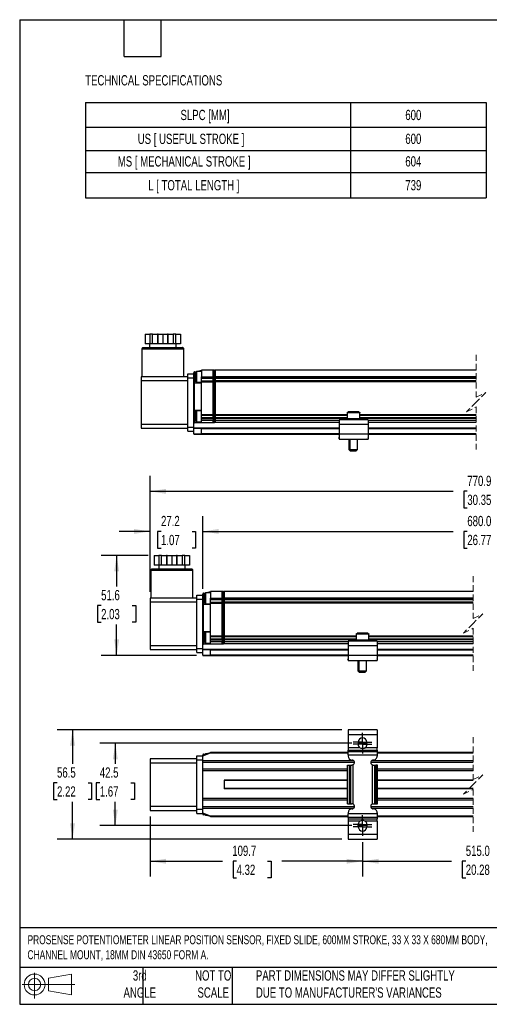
# Model space of a CAD drawing. Header units: millimetres. Extents: x 16 to 683, y 16 to 524.
# Tile 1 of 8: x 16 to 258, y 16 to 524. Entities that reach past the tile are written whole.
import ezdxf

# ---------------------------------------------------------------- set-up
doc = ezdxf.new("R2010")
doc.units = ezdxf.units.MM
doc.header["$LTSCALE"] = 2.5
doc.linetypes.add('CENTERX2', pattern=[20.32, 12.7, -2.54, 2.54, -2.54])
doc.linetypes.add('HIDDEN', pattern=[1.905, 1.27, -0.635])
doc.layers.add('CENTER', color=40, linetype='CENTERX2')
doc.layers.add('DIMENSIONS', color=140, linetype='Continuous', lineweight=25)
doc.layers.add('TEXT', color=140, linetype='Continuous', lineweight=25)
doc.styles.add('SLDTEXTSTYLE0', font='TXT', dxfattribs={"width": 0.7})
doc.dimstyles.new('SLDDIMSTYLE0', dxfattribs={"dimtxt": 5.39502, "dimasz": 8.255, "dimexe": 0, "dimexo": 0.0625, "dimgap": 1.348755, "dimtad": 0, "dimtih": 1, "dimtoh": 1, "dimrnd": 1e-09, "dimzin": 12, "dimdsep": 46, "dimtxsty": 'SLDTEXTSTYLE0', "dimsah": 1, "dimcen": 0.09, "dimadec": 0, "dimazin": 3, "dimtfac": 1, "dimtofl": 0, "dimtmove": 0, "dimatfit": 3, "dimfxl": 0, "dimfrac": 2, "dimtolj": 1, "dimtzin": 12, "dimarcsym": 0})
doc.dimstyles.new('SLDDIMSTYLE1', dxfattribs={"dimtxt": 5.39502, "dimasz": 8.255, "dimexe": 0, "dimexo": 0.0625, "dimgap": 1.348755, "dimtad": 0, "dimtih": 1, "dimtoh": 1, "dimrnd": 1e-09, "dimzin": 12, "dimdsep": 46, "dimtxsty": 'SLDTEXTSTYLE0', "dimsah": 1, "dimcen": 0.09, "dimadec": 0, "dimazin": 3, "dimtfac": 1, "dimtmove": 0, "dimatfit": 0, "dimfxl": 0, "dimfrac": 2, "dimtolj": 1, "dimtzin": 12, "dimarcsym": 0})
doc.dimstyles.new('SLDDIMSTYLE2', dxfattribs={"dimtxt": 5.39502, "dimasz": 8.255, "dimexe": 0, "dimexo": 0.0625, "dimgap": 1.348755, "dimtad": 0, "dimtih": 1, "dimtoh": 1, "dimrnd": 1e-09, "dimzin": 4, "dimdsep": 46, "dimtxsty": 'SLDTEXTSTYLE0', "dimsah": 1, "dimcen": 0.09, "dimadec": 0, "dimazin": 1, "dimtfac": 1, "dimtofl": 0, "dimtmove": 0, "dimatfit": 3, "dimfxl": 0, "dimfrac": 2, "dimtolj": 1, "dimtzin": 12, "dimarcsym": 0})

# ---------------------------------------------------------------- blocks, each defined once
blk = doc.blocks.new('Block11')
at = {"color": 7, "linetype": 'Continuous', "lineweight": 18}
for p, q in [((6.47, 13.28), (6.47, 0)), ((13.7, 10.42), (25.44, 12.58)), ((13.7, 3.99), (13.7, 10.42)), ((25.44, 12.58), (25.44, 1.83)), ((0, 7.2), (27.18, 7.2)), ((13.7, 3.99), (25.44, 1.83))]:
    blk.add_line(p, q, dxfattribs=at)
for radius in [5.38, 3.21]:
    blk.add_circle((6.47, 7.2), radius, dxfattribs=at)
blk = doc.blocks.new('Block12')
at = {"color": 7, "linetype": 'Continuous'}
blk.add_blockref('Block11', (0, 0), dxfattribs=at)
blk = doc.blocks.new('SW_TABLEANNOTATION_0')
at = {"layer": 'DIMENSIONS', "color": 0}
for p, q in [((0, 0), (0, -12.74)), ((0, 0), (136.89, 0)), ((136.89, 0), (136.89, -12.74)), ((136.89, 0), (206.81, 0)), ((206.81, 0), (206.81, -12.74)), ((0, -12.74), (0, -24.64)), ((0, -12.74), (136.89, -12.74)), ((136.89, -12.74), (136.89, -24.64)), ((136.89, -12.74), (206.81, -12.74)), ((206.81, -12.74), (206.81, -24.64)), ((0, -24.64), (0, -36.01)), ((0, -24.64), (136.89, -24.64)), ((136.89, -24.64), (136.89, -36.01)), ((136.89, -24.64), (206.81, -24.64)), ((206.81, -24.64), (206.81, -36.01)), ((0, -36.01), (0, -49.21)), ((0, -36.01), (136.89, -36.01)), ((136.89, -36.01), (136.89, -49.21)), ((136.89, -36.01), (206.81, -36.01)), ((206.81, -36.01), (206.81, -49.21)), ((0, -49.21), (136.89, -49.21)), ((136.89, -49.21), (206.81, -49.21))]:
    blk.add_line(p, q, dxfattribs=at)
at = {"layer": 'DIMENSIONS', "color": 0, "attachment_point": 1, "style": 'SLDTEXTSTYLE0'}
for s, insert, char_height in [('SLPC [MM]', (49.09, -3.74), 5.292), ('600', (165.12, -3.74), 5.292), ('US [ USEFUL STROKE ]', (27, -16.06), 5.2917), ('600', (165.12, -16.06), 5.292), ('MS [ MECHANICAL STROKE ]', (16.7, -27.69), 5.2917), ('604', (165.12, -27.69), 5.292), ('L [ TOTAL LENGTH ]', (32.42, -39.98), 5.2917), ('739', (165.12, -39.98), 5.292)]:
    blk.add_mtext(s, dxfattribs=dict(at, insert=insert, char_height=char_height))
blk = doc.blocks.new('_D')
at = {"layer": 'DIMENSIONS'}
for p, q in [((82.16, 247.48), (57.99, 247.48)), ((65.92, 247.48), (65.92, 231.38)), ((57.91, 221.6), (56.1, 221.6)), ((56.1, 221.6), (56.1, 213.03)), ((73.94, 221.6), (75.75, 221.6)), ((75.75, 221.6), (75.75, 213.03)), ((56.1, 213.03), (57.91, 213.03)), ((65.92, 195.88), (65.92, 211.82)), ((75.75, 213.03), (73.94, 213.03)), ((107.19, 195.88), (57.99, 195.88))]:
    blk.add_line(p, q, dxfattribs=at)
for points in [[(65.92, 247.48), (64.65, 239.22), (67.19, 239.22)], [(65.92, 195.88), (67.19, 204.13), (64.65, 204.13)]]:
    blk.add_solid(points, dxfattribs=at)
at = {"layer": 'DIMENSIONS', "char_height": 5.292, "attachment_point": 1, "style": 'SLDTEXTSTYLE0'}
for s, insert in [('51.6', (57.91, 229.63)), ('2.03', (57.91, 219.85))]:
    blk.add_mtext(s, dxfattribs=dict(at, insert=insert))
blk = doc.blocks.new('_D_1')
at = {"layer": 'DIMENSIONS'}
for p, q in [((83.16, 228.65), (83.16, 267.78)), ((110.36, 230.15), (110.36, 267.78)), ((83.16, 259.85), (67.29, 259.85)), ((88.82, 259.85), (87.01, 259.85)), ((87.01, 259.85), (87.01, 251.27)), ((104.85, 259.85), (106.66, 259.85)), ((106.66, 259.85), (106.66, 251.27)), ((110.36, 259.85), (126.24, 259.85)), ((87.01, 251.27), (88.82, 251.27)), ((106.66, 251.27), (104.85, 251.27))]:
    blk.add_line(p, q, dxfattribs=at)
for points in [[(83.16, 259.85), (74.91, 261.12), (74.91, 258.58)], [(110.36, 259.85), (118.62, 258.58), (118.62, 261.12)]]:
    blk.add_solid(points, dxfattribs=at)
at = {"layer": 'DIMENSIONS', "char_height": 5.292, "attachment_point": 1, "style": 'SLDTEXTSTYLE0'}
for s, insert in [('27.2', (88.82, 267.87)), ('1.07', (88.82, 258.09))]:
    blk.add_mtext(s, dxfattribs=dict(at, insert=insert))
blk = doc.blocks.new('_D_2')
at = {"layer": 'DIMENSIONS'}
for p, q in [((110.36, 230.15), (110.36, 267.78)), ((407.42, 224.85), (407.42, 267.78)), ((110.36, 259.85), (239.61, 259.85)), ((246.92, 259.85), (245.11, 259.85)), ((245.11, 259.85), (245.11, 251.27)), ((267.44, 259.85), (269.25, 259.85)), ((269.25, 259.85), (269.25, 251.27)), ((328.58, 259.85), (274.75, 259.85)), ((330.34, 256.32), (328.58, 259.85)), ((333.87, 263.37), (330.34, 256.32)), ((335.64, 259.85), (333.87, 263.37)), ((407.42, 259.85), (335.64, 259.85)), ((245.11, 251.27), (246.92, 251.27)), ((269.25, 251.27), (267.44, 251.27))]:
    blk.add_line(p, q, dxfattribs=at)
for points in [[(110.36, 259.85), (118.62, 258.58), (118.62, 261.12)], [(407.42, 259.85), (399.16, 261.12), (399.16, 258.58)]]:
    blk.add_solid(points, dxfattribs=at)
at = {"layer": 'DIMENSIONS', "char_height": 5.292, "attachment_point": 1, "style": 'SLDTEXTSTYLE0'}
for s, insert in [('680.0', (246.92, 267.87)), ('26.77', (246.92, 258.09))]:
    blk.add_mtext(s, dxfattribs=dict(at, insert=insert))
blk = doc.blocks.new('_D_4')
at = {"layer": 'DIMENSIONS'}
for p, q in [((83.16, 228.65), (83.16, 288.48)), ((471.07, 219.05), (471.07, 288.48)), ((83.16, 280.54), (239.61, 280.54)), ((246.92, 280.54), (245.11, 280.54)), ((245.11, 280.54), (245.11, 271.97)), ((267.44, 280.54), (269.25, 280.54)), ((269.25, 280.54), (269.25, 271.97)), ((329.2, 280.54), (274.75, 280.54)), ((330.96, 277.01), (329.2, 280.54)), ((334.49, 284.07), (330.96, 277.01)), ((336.25, 280.54), (334.49, 284.07)), ((471.07, 280.54), (336.25, 280.54)), ((245.11, 271.97), (246.92, 271.97)), ((269.25, 271.97), (267.44, 271.97))]:
    blk.add_line(p, q, dxfattribs=at)
for points in [[(83.16, 280.54), (91.42, 279.27), (91.42, 281.81)], [(471.07, 280.54), (462.81, 281.81), (462.81, 279.27)]]:
    blk.add_solid(points, dxfattribs=at)
at = {"layer": 'DIMENSIONS', "char_height": 5.292, "attachment_point": 1, "style": 'SLDTEXTSTYLE0'}
for s, insert in [('770.9', (246.92, 288.57)), ('30.35', (246.92, 278.79))]:
    blk.add_mtext(s, dxfattribs=dict(at, insert=insert))
blk = doc.blocks.new('SW_BROKEN_VIEW_2')
at = {"color": 0, "linetype": 'CENTERX2'}
for p, q in [((-0.08, 42.5), (-4.65, 42.5)), ((0, 0), (-4.75, 0))]:
    blk.add_line(p, q, dxfattribs=at)
blk = doc.blocks.new('_D_9')
at = {"layer": 'DIMENSIONS'}
for p, q in [((187.4, 150.56), (57.3, 150.56)), ((65.24, 150.56), (65.24, 139.87)), ((57.23, 130.09), (55.41, 130.09)), ((55.41, 130.09), (55.41, 121.51)), ((73.26, 130.09), (75.07, 130.09)), ((75.07, 130.09), (75.07, 121.51)), ((55.41, 121.51), (57.23, 121.51)), ((65.24, 108.06), (65.24, 120.3)), ((75.07, 121.51), (73.26, 121.51)), ((187.3, 108.06), (57.3, 108.06))]:
    blk.add_line(p, q, dxfattribs=at)
for points in [[(65.24, 150.56), (63.97, 142.31), (66.51, 142.31)], [(65.24, 108.06), (66.51, 116.32), (63.97, 116.32)]]:
    blk.add_solid(points, dxfattribs=at)
at = {"layer": 'DIMENSIONS', "char_height": 5.292, "attachment_point": 1, "style": 'SLDTEXTSTYLE0'}
for s, insert in [('42.5', (57.23, 138.12)), ('1.67', (57.23, 128.33))]:
    blk.add_mtext(s, dxfattribs=dict(at, insert=insert))
blk = doc.blocks.new('_D_13')
at = {"layer": 'DIMENSIONS'}
for p, q in [((192.86, 99.55), (192.86, 81.75)), ((324.92, 99.55), (324.92, 81.75)), ((292.85, 93.22), (289.32, 86.16)), ((294.61, 89.69), (292.85, 93.22)), ((192.86, 89.69), (238.82, 89.69)), ((246.13, 89.69), (244.32, 89.69)), ((244.32, 89.69), (244.32, 81.12)), ((266.65, 89.69), (268.46, 89.69)), ((268.46, 89.69), (268.46, 81.12)), ((287.56, 89.69), (273.96, 89.69)), ((289.32, 86.16), (287.56, 89.69)), ((324.92, 89.69), (294.61, 89.69)), ((244.32, 81.12), (246.13, 81.12)), ((268.46, 81.12), (266.65, 81.12))]:
    blk.add_line(p, q, dxfattribs=at)
for points in [[(192.86, 89.69), (201.12, 88.42), (201.12, 90.96)], [(324.92, 89.69), (316.66, 90.96), (316.66, 88.42)]]:
    blk.add_solid(points, dxfattribs=at)
at = {"layer": 'DIMENSIONS', "char_height": 5.292, "attachment_point": 1, "style": 'SLDTEXTSTYLE0'}
for s, insert in [('515.0', (246.13, 97.72)), ('20.28', (246.13, 87.94))]:
    blk.add_mtext(s, dxfattribs=dict(at, insert=insert))
blk = doc.blocks.new('_D_14')
at = {"layer": 'DIMENSIONS'}
for p, q in [((83.16, 112.73), (83.16, 81.75)), ((192.86, 99.55), (192.86, 81.75)), ((83.16, 89.69), (120.53, 89.69)), ((127.84, 89.69), (126.03, 89.69)), ((126.03, 89.69), (126.03, 81.12)), ((143.87, 89.69), (145.68, 89.69)), ((145.68, 89.69), (145.68, 81.12)), ((192.86, 89.69), (151.18, 89.69)), ((126.03, 81.12), (127.84, 81.12)), ((145.68, 81.12), (143.87, 81.12))]:
    blk.add_line(p, q, dxfattribs=at)
for points in [[(83.16, 89.69), (91.42, 88.42), (91.42, 90.96)], [(192.86, 89.69), (184.61, 90.96), (184.61, 88.42)]]:
    blk.add_solid(points, dxfattribs=at)
at = {"layer": 'DIMENSIONS', "char_height": 5.292, "attachment_point": 1, "style": 'SLDTEXTSTYLE0'}
for s, insert in [('109.7', (125.59, 97.72)), ('4.32', (127.84, 87.94))]:
    blk.add_mtext(s, dxfattribs=dict(at, insert=insert))
blk = doc.blocks.new('_D_15')
at = {"layer": 'DIMENSIONS'}
for p, q in [((182.19, 157.56), (35.22, 157.56)), ((43.16, 157.56), (43.16, 139.87)), ((35.15, 130.09), (33.33, 130.09)), ((33.33, 130.09), (33.33, 121.51)), ((51.18, 130.09), (52.99, 130.09)), ((52.99, 130.09), (52.99, 121.51)), ((33.33, 121.51), (35.15, 121.51)), ((43.16, 101.06), (43.16, 120.3)), ((52.99, 121.51), (51.18, 121.51)), ((182.19, 101.06), (35.22, 101.06))]:
    blk.add_line(p, q, dxfattribs=at)
for points in [[(43.16, 157.56), (41.89, 149.31), (44.43, 149.31)], [(43.16, 101.06), (44.43, 109.32), (41.89, 109.32)]]:
    blk.add_solid(points, dxfattribs=at)
at = {"layer": 'DIMENSIONS', "char_height": 5.292, "attachment_point": 1, "style": 'SLDTEXTSTYLE0'}
for s, insert in [('56.5', (35.15, 138.12)), ('2.22', (35.15, 128.33))]:
    blk.add_mtext(s, dxfattribs=dict(at, insert=insert))
blk = doc.blocks.new('SW_CENTERMARKSYMBOL_4')
at = {"layer": 'CENTER', "color": 0}
for p, q in [((-2.54, 0), (-4.79, 0)), ((0, 0), (-2.54, 0)), ((0, 2.54), (0, 4.79)), ((0, 0), (0, 2.54)), ((0, 0), (0, -2.54)), ((0, 0), (2.54, 0)), ((2.54, 0), (4.79, 0)), ((0, -2.54), (0, -4.79))]:
    blk.add_line(p, q, dxfattribs=at)
blk = doc.blocks.new('SW_CENTERMARKSYMBOL_5')
at = {"layer": 'CENTER', "color": 0}
for p, q in [((-2.54, 0), (-4.79, 0)), ((0, 0), (-2.54, 0)), ((0, 2.54), (0, 4.79)), ((0, 0), (0, 2.54)), ((0, 0), (0, -2.54)), ((0, 0), (2.54, 0)), ((2.54, 0), (4.79, 0)), ((0, -2.54), (0, -4.79))]:
    blk.add_line(p, q, dxfattribs=at)
blk = doc.blocks.new('SW_CENTERMARKSYMBOL_6')
at = {"layer": 'CENTER', "color": 0}
for p, q in [((-2.54, 0), (-4.79, 0)), ((0, 0), (-2.54, 0)), ((0, 2.54), (0, 4.79)), ((0, 0), (0, 2.54)), ((0, 0), (0, -2.54)), ((0, 0), (2.54, 0)), ((2.54, 0), (4.79, 0)), ((0, -2.54), (0, -4.79))]:
    blk.add_line(p, q, dxfattribs=at)
blk = doc.blocks.new('SW_CENTERMARKSYMBOL_7')
at = {"layer": 'CENTER', "color": 0}
for p, q in [((-2.54, 0), (-4.79, 0)), ((0, 0), (-2.54, 0)), ((0, 2.54), (0, 4.79)), ((0, 0), (0, 2.54)), ((0, 0), (0, -2.54)), ((0, 0), (2.54, 0)), ((2.54, 0), (4.79, 0)), ((0, -2.54), (0, -4.79))]:
    blk.add_line(p, q, dxfattribs=at)

msp = doc.modelspace()

# ---------------------------------------------------------------- linework, layer by layer
for p, q in [((80.682, 361.679), (80.682, 356.679)), ((80.682, 361.679), (83.057, 361.679)), ((83.057, 361.679), (83.057, 356.679)), ((84.423, 361.679), (83.057, 361.679)), ((84.423, 356.679), (84.423, 361.679)), ((84.423, 361.679), (87.021, 361.679)), ((87.021, 361.679), (87.021, 356.679)), ((87.388, 361.679), (87.021, 361.679)), ((87.388, 356.679), (87.388, 361.679)), ((87.388, 361.679), (89.762, 361.679)), ((89.762, 361.679), (89.762, 356.679)), ((89.762, 361.679), (92.137, 361.679)), ((92.137, 361.679), (92.137, 356.679)), ((92.503, 361.679), (92.137, 361.679)), ((92.503, 356.679), (92.503, 361.679)), ((92.503, 361.679), (95.101, 361.679)), ((95.101, 361.679), (95.101, 356.679)), ((96.468, 361.679), (95.101, 361.679)), ((96.468, 356.679), (96.468, 361.679)), ((96.468, 361.679), (98.842, 361.679)), ((98.842, 361.679), (98.842, 356.679)), ((83.057, 356.679), (80.682, 356.679)), ((82.962, 356.679), (82.962, 354.679)), ((84.423, 356.679), (83.057, 356.679)), ((87.021, 356.679), (84.423, 356.679)), ((87.388, 356.679), (87.021, 356.679)), ((89.762, 356.679), (87.388, 356.679)), ((92.137, 356.679), (89.762, 356.679)), ((92.503, 356.679), (92.137, 356.679)), ((95.101, 356.679), (92.503, 356.679)), ((96.468, 356.679), (95.101, 356.679)), ((98.842, 356.679), (96.468, 356.679)), ((96.562, 354.679), (96.562, 356.679)), ((78.912, 353.879), (78.912, 339.679)), ((100.612, 353.879), (78.912, 353.879)), ((79.712, 354.679), (98.774, 354.679)), ((98.774, 354.679), (99.812, 354.679)), ((100.612, 339.679), (100.612, 353.879)), ((102.712, 341.179), (105.712, 341.179)), ((102.712, 339.179), (102.712, 341.179)), ((105.712, 341.179), (105.712, 341.758)), ((105.712, 339.179), (105.712, 341.179)), ((106.212, 342.271), (109.712, 343.079)), ((106.212, 339.579), (106.212, 342.271)), ((107.112, 342.379), (106.712, 341.979)), ((106.712, 341.979), (106.712, 337.179)), ((109.712, 342.379), (107.112, 342.379)), ((107.112, 342.379), (107.112, 336.779)), ((115.712, 343.079), (109.712, 343.079)), ((109.712, 343.079), (109.712, 339.579)), ((115.712, 339.579), (115.712, 343.079)), ((115.966, 343.079), (115.712, 342.825)), ((115.966, 343.079), (115.966, 339.579)), ((116.458, 343.079), (115.966, 343.079)), ((116.458, 339.579), (116.458, 343.079)), ((116.458, 343.079), (116.712, 342.825)), ((251.515, 343.079), (116.712, 343.079)), ((116.712, 343.079), (116.712, 339.579)), ((78.512, 339.679), (78.512, 337.679)), ((102.712, 339.679), (78.512, 339.679)), ((78.512, 337.679), (102.712, 337.679)), ((78.512, 337.679), (78.512, 315.079)), ((102.712, 339.179), (105.712, 339.179)), ((102.712, 313.579), (102.712, 339.179)), ((105.712, 339.579), (106.212, 339.579)), ((105.712, 335.879), (105.712, 339.179)), ((105.712, 322.979), (105.712, 335.879)), ((106.1, 322.492), (106.1, 336.367)), ((106.212, 336.379), (106.212, 339.579)), ((106.712, 339.579), (106.212, 339.579)), ((109.712, 336.379), (106.212, 336.379)), ((106.712, 337.179), (107.112, 336.779)), ((107.112, 336.779), (109.712, 336.779)), ((109.712, 339.579), (115.712, 339.579)), ((109.712, 339.079), (109.712, 339.579)), ((109.712, 338.679), (109.712, 339.079)), ((115.712, 339.079), (109.712, 339.079)), ((115.712, 338.679), (109.712, 338.679)), ((109.712, 337.479), (109.712, 338.679)), ((109.712, 337.079), (109.712, 337.479)), ((109.712, 337.479), (115.712, 337.479)), ((109.712, 336.379), (109.712, 337.079)), ((109.712, 337.079), (115.712, 337.079)), ((109.712, 322.479), (109.712, 336.379)), ((115.712, 339.579), (115.712, 339.079)), ((115.966, 339.579), (115.712, 339.579)), ((115.712, 339.079), (115.712, 338.741)), ((115.712, 337.418), (115.712, 338.741)), ((115.712, 337.418), (115.712, 337.079)), ((115.712, 320.079), (115.712, 337.079)), ((115.966, 339.579), (116.458, 339.579)), ((115.966, 339.579), (115.966, 317.079)), ((116.458, 339.579), (116.712, 339.579)), ((116.458, 317.079), (116.458, 339.579)), ((251.515, 339.579), (116.712, 339.579)), ((116.712, 339.579), (116.712, 339.079)), ((251.515, 339.079), (116.712, 339.079)), ((116.712, 339.079), (116.712, 338.741)), ((116.712, 338.741), (116.712, 337.418)), ((251.515, 338.679), (116.712, 338.679)), ((251.515, 337.479), (116.712, 337.479)), ((116.712, 337.418), (116.712, 337.079)), ((251.515, 337.079), (116.712, 337.079)), ((116.712, 337.079), (116.712, 320.079)), ((105.712, 313.579), (105.712, 322.979)), ((106.212, 322.479), (109.712, 322.479)), ((106.212, 316.079), (106.212, 322.479)), ((107.112, 322.079), (106.712, 321.679)), ((106.712, 321.679), (106.712, 316.879)), ((109.712, 322.079), (107.112, 322.079)), ((107.112, 322.079), (107.112, 316.479)), ((109.712, 320.079), (109.712, 322.479)), ((115.712, 320.079), (109.712, 320.079)), ((109.712, 319.679), (109.712, 320.079)), ((115.712, 320.079), (115.712, 319.741)), ((184.962, 320.079), (116.712, 320.079)), ((116.712, 320.079), (116.712, 319.741)), ((184.962, 320.979), (184.962, 317.979)), ((191.462, 320.979), (184.962, 320.979)), ((190.962, 321.479), (185.462, 321.479)), ((191.462, 317.979), (191.462, 320.979)), ((251.515, 320.079), (191.462, 320.079)), ((102.712, 315.079), (78.512, 315.079)), ((78.512, 315.079), (78.512, 313.079)), ((106.212, 316.079), (109.712, 316.079)), ((106.712, 316.879), (107.112, 316.479)), ((107.112, 316.479), (109.712, 316.479)), ((115.712, 319.679), (109.712, 319.679)), ((109.712, 318.479), (109.712, 319.679)), ((115.712, 318.479), (109.712, 318.479)), ((109.712, 318.079), (109.712, 318.479)), ((109.712, 317.079), (109.712, 318.079)), ((109.712, 318.079), (115.712, 318.079)), ((109.712, 316.079), (109.712, 317.079)), ((115.712, 317.079), (109.712, 317.079)), ((109.712, 316.079), (115.712, 316.079)), ((115.712, 318.418), (115.712, 319.741)), ((115.712, 318.418), (115.712, 318.079)), ((115.712, 318.079), (115.712, 317.079)), ((115.966, 317.079), (115.712, 317.079)), ((115.712, 316.079), (115.712, 317.079)), ((115.966, 316.079), (115.712, 316.333)), ((116.458, 317.079), (115.966, 317.079)), ((115.966, 317.079), (115.966, 316.079)), ((115.966, 316.079), (116.458, 316.079)), ((116.458, 317.079), (116.712, 317.079)), ((116.458, 316.079), (116.458, 317.079)), ((116.458, 316.079), (116.712, 316.333)), ((116.712, 319.741), (116.712, 318.418)), ((184.962, 319.679), (116.712, 319.679)), ((184.962, 318.479), (116.712, 318.479)), ((116.712, 318.418), (116.712, 318.079)), ((184.962, 318.079), (116.712, 318.079)), ((116.712, 318.079), (116.712, 317.079)), ((116.712, 317.079), (116.712, 316.079)), ((180.712, 317.079), (116.712, 317.079)), ((180.712, 316.079), (116.712, 316.079)), ((180.712, 317.479), (180.712, 314.979)), ((195.712, 317.479), (180.712, 317.479)), ((195.712, 314.979), (180.712, 314.979)), ((180.712, 314.979), (180.712, 309.979)), ((191.462, 317.979), (184.962, 317.979)), ((251.515, 319.679), (191.462, 319.679)), ((251.515, 318.479), (191.462, 318.479)), ((251.515, 318.079), (191.462, 318.079)), ((195.712, 317.479), (195.712, 314.979)), ((251.515, 317.079), (195.712, 317.079)), ((251.515, 316.079), (195.712, 316.079)), ((195.712, 314.979), (195.712, 309.979)), ((78.512, 313.079), (102.712, 313.079)), ((102.712, 313.579), (105.712, 313.579)), ((102.712, 311.579), (102.712, 313.579)), ((102.712, 311.579), (105.712, 311.579)), ((105.712, 313.079), (105.712, 313.579)), ((105.712, 313.079), (105.712, 312.879)), ((109.749, 313.079), (105.712, 313.079)), ((109.712, 312.879), (105.712, 312.879)), ((105.712, 310.279), (105.712, 312.879)), ((105.712, 310.279), (109.712, 310.279)), ((105.712, 310.279), (105.712, 310.079)), ((105.712, 310.079), (109.749, 310.079)), ((109.712, 310.279), (109.712, 312.879)), ((109.712, 312.879), (180.712, 312.879)), ((180.712, 310.279), (109.712, 310.279)), ((180.712, 313.079), (109.749, 313.079)), ((109.749, 310.079), (180.712, 310.079)), ((180.712, 309.979), (180.712, 307.479)), ((195.712, 309.979), (180.712, 309.979)), ((251.515, 313.079), (195.712, 313.079)), ((195.712, 312.879), (251.515, 312.879)), ((251.515, 310.279), (195.712, 310.279)), ((195.712, 310.079), (251.515, 310.079)), ((195.712, 309.979), (195.712, 307.479)), ((180.712, 308.299), (180.499, 308.022)), ((180.499, 308.022), (180.712, 307.858)), ((180.712, 307.479), (195.712, 307.479)), ((181.205, 307.479), (181.292, 307.412)), ((181.292, 307.412), (181.343, 307.479)), ((185.847, 307.479), (185.847, 302.079)), ((186.212, 307.479), (186.212, 302.079)), ((190.212, 302.079), (190.212, 307.479)), ((195.082, 307.479), (195.133, 307.412)), ((195.22, 307.479), (195.133, 307.412)), ((195.926, 308.022), (195.712, 308.299)), ((195.926, 308.022), (195.712, 307.858)), ((185.847, 302.079), (186.447, 301.479)), ((185.847, 302.079), (186.212, 302.079)), ((186.212, 302.079), (186.812, 301.479)), ((186.212, 302.079), (190.212, 302.079)), ((186.447, 301.479), (186.812, 301.479)), ((186.812, 301.479), (189.612, 301.479)), ((189.612, 301.479), (190.212, 302.079)), ((85.332, 247.479), (85.332, 242.479)), ((85.332, 247.479), (87.707, 247.479)), ((87.707, 247.479), (87.707, 242.479)), ((89.073, 247.479), (87.707, 247.479)), ((89.073, 242.479), (89.073, 247.479)), ((89.073, 247.479), (91.671, 247.479)), ((91.671, 247.479), (91.671, 242.479)), ((92.037, 247.479), (91.671, 247.479)), ((92.037, 242.479), (92.037, 247.479)), ((92.037, 247.479), (94.412, 247.479)), ((94.412, 247.479), (94.412, 242.479)), ((94.412, 247.479), (96.787, 247.479)), ((96.787, 247.479), (96.787, 242.479)), ((97.153, 247.479), (96.787, 247.479)), ((97.153, 242.479), (97.153, 247.479)), ((97.153, 247.479), (99.751, 247.479)), ((99.751, 247.479), (99.751, 242.479)), ((101.117, 247.479), (99.751, 247.479)), ((101.117, 242.479), (101.117, 247.479)), ((101.117, 247.479), (103.492, 247.479)), ((103.492, 247.479), (103.492, 242.479)), ((83.562, 239.679), (83.562, 225.479)), ((105.262, 239.679), (83.562, 239.679)), ((84.362, 240.479), (103.423, 240.479)), ((87.707, 242.479), (85.332, 242.479)), ((87.612, 242.479), (87.612, 240.479)), ((89.073, 242.479), (87.707, 242.479)), ((91.671, 242.479), (89.073, 242.479)), ((92.037, 242.479), (91.671, 242.479)), ((94.412, 242.479), (92.037, 242.479)), ((96.787, 242.479), (94.412, 242.479)), ((97.153, 242.479), (96.787, 242.479)), ((99.751, 242.479), (97.153, 242.479)), ((101.117, 242.479), (99.751, 242.479)), ((103.492, 242.479), (101.117, 242.479)), ((101.212, 240.479), (101.212, 242.479)), ((103.423, 240.479), (104.462, 240.479)), ((105.262, 225.479), (105.262, 239.679)), ((110.862, 228.071), (114.362, 228.879)), ((120.362, 228.879), (114.362, 228.879)), ((114.362, 228.879), (114.362, 225.379)), ((120.616, 228.879), (120.362, 228.625)), ((120.362, 225.379), (120.362, 228.879)), ((120.616, 228.879), (120.616, 225.379)), ((121.108, 228.879), (120.616, 228.879)), ((121.108, 225.379), (121.108, 228.879)), ((121.108, 228.879), (121.362, 228.625)), ((249.942, 228.879), (121.362, 228.879)), ((121.362, 228.879), (121.362, 225.379)), ((83.162, 225.479), (83.162, 223.479)), ((107.362, 225.479), (83.162, 225.479)), ((107.362, 226.979), (110.362, 226.979)), ((107.362, 224.979), (107.362, 226.979)), ((107.362, 224.979), (110.362, 224.979)), ((107.362, 199.379), (107.362, 224.979)), ((110.362, 226.979), (110.362, 227.557)), ((110.362, 224.979), (110.362, 226.979)), ((110.362, 225.379), (110.862, 225.379)), ((110.362, 221.679), (110.362, 224.979)), ((110.862, 225.379), (110.862, 228.071)), ((110.862, 222.179), (110.862, 225.379)), ((111.362, 225.379), (110.862, 225.379)), ((111.762, 228.179), (111.362, 227.779)), ((111.362, 227.779), (111.362, 222.979)), ((114.362, 228.179), (111.762, 228.179)), ((111.762, 228.179), (111.762, 222.579)), ((114.362, 224.879), (114.362, 225.379)), ((114.362, 225.379), (120.362, 225.379)), ((120.362, 224.879), (114.362, 224.879)), ((114.362, 224.479), (114.362, 224.879)), ((120.362, 224.479), (114.362, 224.479)), ((114.362, 223.279), (114.362, 224.479)), ((120.362, 225.379), (120.362, 224.879)), ((120.616, 225.379), (120.362, 225.379)), ((120.362, 224.879), (120.362, 224.54)), ((120.362, 223.217), (120.362, 224.54)), ((120.616, 225.379), (120.616, 202.879)), ((120.616, 225.379), (121.108, 225.379)), ((121.108, 202.879), (121.108, 225.379)), ((121.108, 225.379), (121.362, 225.379)), ((249.942, 225.379), (121.362, 225.379)), ((121.362, 225.379), (121.362, 224.879)), ((249.942, 224.879), (121.362, 224.879)), ((121.362, 224.879), (121.362, 224.54)), ((121.362, 224.54), (121.362, 223.217)), ((249.942, 224.479), (121.362, 224.479)), ((83.162, 223.479), (107.362, 223.479)), ((83.162, 223.479), (83.162, 200.879)), ((110.362, 208.779), (110.362, 221.679)), ((110.749, 208.291), (110.749, 222.166)), ((114.362, 222.179), (110.862, 222.179)), ((111.362, 222.979), (111.762, 222.579)), ((111.762, 222.579), (114.362, 222.579)), ((114.362, 222.879), (114.362, 223.279)), ((114.362, 223.279), (120.362, 223.279)), ((114.362, 222.179), (114.362, 222.879)), ((114.362, 222.879), (120.362, 222.879)), ((114.362, 208.279), (114.362, 222.179)), ((120.362, 223.217), (120.362, 222.879)), ((120.362, 205.879), (120.362, 222.879)), ((249.942, 223.279), (121.362, 223.279)), ((121.362, 223.217), (121.362, 222.879)), ((249.942, 222.879), (121.362, 222.879)), ((121.362, 222.879), (121.362, 205.879)), ((110.362, 199.379), (110.362, 208.779)), ((110.862, 208.279), (114.362, 208.279)), ((110.862, 201.879), (110.862, 208.279)), ((111.762, 207.879), (111.362, 207.479)), ((111.362, 207.479), (111.362, 202.679)), ((114.362, 207.879), (111.762, 207.879)), ((111.762, 207.879), (111.762, 202.279)), ((114.362, 205.879), (114.362, 208.279)), ((120.362, 205.879), (114.362, 205.879)), ((114.362, 205.479), (114.362, 205.879)), ((120.362, 205.479), (114.362, 205.479)), ((114.362, 204.279), (114.362, 205.479)), ((114.362, 203.879), (114.362, 204.279)), ((120.362, 204.279), (114.362, 204.279)), ((114.362, 202.879), (114.362, 203.879)), ((114.362, 203.879), (120.362, 203.879)), ((120.362, 205.879), (120.362, 205.54)), ((120.362, 204.217), (120.362, 205.54)), ((120.362, 204.217), (120.362, 203.879)), ((120.362, 203.879), (120.362, 202.879)), ((189.612, 205.879), (121.362, 205.879)), ((121.362, 205.879), (121.362, 205.54)), ((121.362, 205.54), (121.362, 204.217)), ((189.612, 205.479), (121.362, 205.479)), ((189.612, 204.279), (121.362, 204.279)), ((121.362, 204.217), (121.362, 203.879)), ((189.612, 203.879), (121.362, 203.879)), ((121.362, 203.879), (121.362, 202.879)), ((185.362, 203.279), (185.362, 200.779)), ((200.362, 203.279), (185.362, 203.279)), ((189.612, 206.779), (189.612, 203.779)), ((196.112, 206.779), (189.612, 206.779)), ((196.112, 203.779), (189.612, 203.779)), ((195.612, 207.279), (190.112, 207.279)), ((196.112, 203.779), (196.112, 206.779)), ((249.942, 205.879), (196.112, 205.879)), ((249.942, 205.479), (196.112, 205.479)), ((249.942, 204.279), (196.112, 204.279)), ((249.942, 203.879), (196.112, 203.879)), ((200.362, 203.279), (200.362, 200.779)), ((107.362, 200.879), (83.162, 200.879)), ((83.162, 200.879), (83.162, 198.879)), ((83.162, 198.879), (107.362, 198.879)), ((107.362, 199.379), (110.362, 199.379)), ((107.362, 197.379), (107.362, 199.379)), ((110.362, 198.879), (110.362, 199.379)), ((110.362, 198.879), (110.362, 198.679)), ((114.398, 198.879), (110.362, 198.879)), ((114.362, 198.679), (110.362, 198.679)), ((110.362, 196.079), (110.362, 198.679)), ((110.862, 201.879), (114.362, 201.879)), ((111.362, 202.679), (111.762, 202.279)), ((111.762, 202.279), (114.362, 202.279)), ((120.362, 202.879), (114.362, 202.879)), ((114.362, 201.879), (114.362, 202.879)), ((114.362, 201.879), (120.362, 201.879)), ((114.362, 196.079), (114.362, 198.679)), ((114.362, 198.679), (185.362, 198.679)), ((185.362, 198.879), (114.398, 198.879)), ((120.616, 202.879), (120.362, 202.879)), ((120.362, 201.879), (120.362, 202.879)), ((120.616, 201.879), (120.362, 202.133)), ((121.108, 202.879), (120.616, 202.879)), ((120.616, 202.879), (120.616, 201.879)), ((120.616, 201.879), (121.108, 201.879)), ((121.108, 202.879), (121.362, 202.879)), ((121.108, 201.879), (121.108, 202.879)), ((121.108, 201.879), (121.362, 202.133)), ((121.362, 202.879), (121.362, 201.879)), ((185.362, 202.879), (121.362, 202.879)), ((185.362, 201.879), (121.362, 201.879)), ((200.362, 200.779), (185.362, 200.779)), ((185.362, 200.779), (185.362, 195.779)), ((249.942, 202.879), (200.362, 202.879)), ((249.942, 201.879), (200.362, 201.879)), ((200.362, 200.779), (200.362, 195.779)), ((249.942, 198.879), (200.362, 198.879)), ((200.362, 198.679), (249.942, 198.679)), ((107.362, 197.379), (110.362, 197.379)), ((110.362, 196.079), (114.362, 196.079)), ((110.362, 196.079), (110.362, 195.879)), ((110.362, 195.879), (114.398, 195.879)), ((185.362, 196.079), (114.362, 196.079)), ((114.398, 195.879), (185.362, 195.879)), ((185.362, 194.099), (185.148, 193.821)), ((185.148, 193.821), (185.362, 193.657)), ((185.362, 195.779), (185.362, 193.279)), ((200.362, 195.779), (185.362, 195.779)), ((185.362, 193.279), (200.362, 193.279)), ((185.854, 193.279), (185.941, 193.212)), ((185.941, 193.212), (185.993, 193.279)), ((190.496, 193.279), (190.496, 187.879)), ((190.862, 193.279), (190.862, 187.879)), ((194.862, 187.879), (194.862, 193.279)), ((199.731, 193.279), (199.782, 193.212)), ((199.87, 193.279), (199.782, 193.212)), ((249.942, 196.079), (200.362, 196.079)), ((200.362, 195.879), (249.942, 195.879)), ((200.362, 195.779), (200.362, 193.279)), ((200.575, 193.821), (200.362, 194.099)), ((200.575, 193.821), (200.362, 193.657)), ((190.496, 187.879), (191.096, 187.279)), ((190.496, 187.879), (190.862, 187.879)), ((190.862, 187.879), (191.462, 187.279)), ((190.862, 187.879), (194.862, 187.879)), ((191.096, 187.279), (191.462, 187.279)), ((191.462, 187.279), (194.262, 187.279)), ((194.262, 187.279), (194.862, 187.879)), ((200.362, 157.563), (185.362, 157.563)), ((185.362, 157.563), (185.362, 155.063)), ((200.362, 157.563), (200.362, 155.063)), ((185.362, 155.063), (200.362, 155.063)), ((185.362, 155.063), (185.362, 148.264)), ((200.362, 155.063), (200.362, 148.264)), ((191.446, 148.264), (185.362, 148.264)), ((185.362, 148.264), (185.362, 147.015)), ((190.612, 151.113), (190.612, 150.943)), ((190.612, 150.182), (190.612, 150.013)), ((191.767, 148.059), (191.573, 148.134)), ((194.15, 148.134), (193.745, 147.977)), ((200.362, 148.264), (194.278, 148.264)), ((195.112, 150.943), (195.112, 151.113)), ((195.112, 150.013), (195.112, 150.182)), ((200.362, 147.015), (200.362, 148.264)), ((107.362, 142.502), (83.162, 142.502)), ((83.162, 142.502), (83.162, 140.502)), ((107.362, 144.002), (110.362, 144.002)), ((107.362, 142.002), (107.362, 144.002)), ((110.362, 144.287), (114.362, 145.782)), ((110.362, 144.073), (114.398, 145.582)), ((110.362, 144.287), (110.362, 144.461)), ((110.362, 144.287), (110.362, 144.073)), ((110.362, 141.532), (110.362, 144.073)), ((110.862, 144.974), (114.362, 145.782)), ((110.862, 144.474), (110.862, 144.974)), ((111.762, 145.082), (111.362, 144.682)), ((111.362, 144.682), (111.362, 144.661)), ((112.489, 145.082), (111.762, 145.082)), ((111.762, 145.082), (111.762, 144.81)), ((185.362, 145.782), (114.362, 145.782)), ((114.398, 145.582), (185.362, 145.582)), ((185.362, 147.015), (200.362, 147.015)), ((185.362, 146.384), (185.362, 147.015)), ((185.362, 146.384), (200.362, 146.384)), ((185.362, 144.51), (185.362, 146.384)), ((185.362, 144.51), (200.362, 144.51)), ((185.362, 144.51), (185.362, 143.913)), ((200.362, 147.015), (200.362, 146.384)), ((200.362, 146.384), (200.362, 144.51)), ((249.942, 145.782), (200.362, 145.782)), ((200.362, 145.582), (249.942, 145.582)), ((200.362, 144.51), (200.362, 143.913)), ((83.162, 140.502), (107.362, 140.502)), ((83.162, 140.502), (83.162, 117.902)), ((107.362, 142.002), (110.362, 142.002)), ((107.362, 116.402), (107.362, 142.002)), ((188.28, 141.532), (110.362, 141.532)), ((110.362, 140.857), (110.362, 141.532)), ((110.362, 140.857), (188.638, 140.857)), ((110.362, 137.207), (110.362, 140.857)), ((185.148, 137.207), (110.362, 137.207)), ((110.362, 136.532), (110.362, 137.207)), ((185.148, 119.313), (185.148, 139.313)), ((185.148, 139.313), (185.941, 139.313)), ((185.941, 139.313), (185.941, 119.313)), ((185.941, 139.313), (186.773, 139.313)), ((186.773, 119.313), (186.773, 139.313)), ((186.773, 139.313), (187.362, 139.313)), ((187.962, 119.166), (187.962, 139.46)), ((197.085, 140.857), (249.942, 140.857)), ((249.942, 141.532), (197.443, 141.532)), ((197.762, 139.46), (197.762, 119.166)), ((198.362, 139.313), (198.95, 139.313)), ((198.95, 139.313), (198.95, 119.313)), ((198.95, 139.313), (199.782, 139.313)), ((199.782, 139.313), (199.782, 119.313)), ((200.575, 139.313), (199.782, 139.313)), ((200.575, 119.313), (200.575, 139.313)), ((249.942, 137.207), (200.575, 137.207)), ((110.362, 136.532), (185.148, 136.532)), ((110.362, 122.032), (110.362, 136.532)), ((200.575, 136.532), (249.942, 136.532)), ((121.362, 131.482), (121.362, 127.082)), ((185.148, 131.482), (121.362, 131.482)), ((185.148, 131.282), (121.362, 131.282)), ((185.148, 127.282), (121.362, 127.282)), ((185.148, 127.082), (121.362, 127.082)), ((249.942, 131.482), (200.575, 131.482)), ((249.942, 131.282), (200.575, 131.282)), ((249.942, 127.282), (200.575, 127.282)), ((249.942, 127.082), (200.575, 127.082)), ((185.148, 122.032), (110.362, 122.032)), ((110.362, 121.357), (110.362, 122.032)), ((249.942, 122.032), (200.575, 122.032)), ((107.362, 117.902), (83.162, 117.902)), ((83.162, 117.902), (83.162, 115.902)), ((110.362, 121.357), (185.148, 121.357)), ((110.362, 117.707), (110.362, 121.357)), ((188.625, 117.707), (110.362, 117.707)), ((110.362, 117.032), (110.362, 117.707)), ((110.362, 117.032), (188.216, 117.032)), ((110.362, 114.492), (110.362, 117.032)), ((185.148, 119.313), (185.941, 119.313)), ((185.941, 119.313), (186.773, 119.313)), ((186.773, 119.313), (187.362, 119.313)), ((249.942, 117.707), (197.098, 117.707)), ((197.508, 117.032), (249.942, 117.032)), ((198.362, 119.313), (198.95, 119.313)), ((198.95, 119.313), (199.782, 119.313)), ((199.782, 119.313), (200.575, 119.313)), ((200.575, 121.357), (249.942, 121.357)), ((83.162, 115.902), (107.362, 115.902)), ((110.362, 116.402), (107.362, 116.402)), ((107.362, 114.402), (107.362, 116.402)), ((107.362, 114.402), (110.362, 114.402)), ((114.398, 112.982), (110.362, 114.492)), ((110.362, 114.492), (110.362, 114.278)), ((114.362, 112.782), (110.362, 114.278)), ((110.362, 114.104), (110.362, 114.278)), ((110.862, 113.591), (110.862, 114.091)), ((114.362, 112.782), (110.862, 113.591)), ((111.362, 113.904), (111.362, 113.883)), ((111.362, 113.882), (111.762, 113.482)), ((111.762, 113.755), (111.762, 113.483)), ((111.762, 113.482), (112.489, 113.482)), ((114.362, 112.782), (185.362, 112.782)), ((185.362, 112.982), (114.398, 112.982)), ((185.362, 114.713), (185.362, 114.115)), ((200.362, 114.115), (185.362, 114.115)), ((185.362, 112.241), (185.362, 114.115)), ((200.362, 112.241), (185.362, 112.241)), ((185.362, 112.241), (185.362, 111.611)), ((200.362, 114.713), (200.362, 114.115)), ((200.362, 114.115), (200.362, 112.241)), ((249.942, 112.982), (200.362, 112.982)), ((200.362, 112.782), (249.942, 112.782)), ((200.362, 112.241), (200.362, 111.611)), ((185.362, 111.611), (200.362, 111.611)), ((185.362, 111.611), (185.362, 110.361)), ((191.446, 110.361), (185.362, 110.361)), ((185.362, 110.361), (185.362, 103.563)), ((200.362, 110.361), (194.278, 110.361)), ((200.362, 110.361), (200.362, 111.611)), ((200.362, 110.361), (200.362, 103.563)), ((200.362, 103.563), (185.362, 103.563)), ((185.362, 103.563), (185.362, 101.063)), ((200.362, 103.563), (200.362, 101.063)), ((185.362, 101.063), (200.362, 101.063))]:
    msp.add_line(p, q)
at = {"color": 7, "linetype": 'HIDDEN', "lineweight": 18}
for p, q in [((251.515, 351.017), (251.515, 329.079)), ((251.515, 329.079), (256.515, 331.579)), ((256.515, 331.579), (251.515, 326.579)), ((251.515, 326.579), (246.515, 321.579)), ((246.515, 321.579), (251.515, 324.079)), ((251.515, 324.079), (251.515, 302.142)), ((249.942, 236.816), (249.942, 214.879)), ((249.942, 214.879), (254.942, 217.379)), ((254.942, 217.379), (249.942, 212.379)), ((249.942, 212.379), (244.942, 207.379)), ((244.942, 207.379), (249.942, 209.879)), ((249.942, 209.879), (249.942, 187.941)), ((249.942, 153.72), (249.942, 131.782)), ((249.942, 131.782), (254.942, 134.282)), ((254.942, 134.282), (249.942, 129.282)), ((249.942, 129.282), (244.942, 124.282)), ((244.942, 124.282), (249.942, 126.782)), ((249.942, 126.782), (249.942, 104.845))]:
    msp.add_line(p, q, dxfattribs=at)
at = {"flags": 128}
for points in [[(106.212, 342.271), (106.175, 342.263), (106.137, 342.254), (106.1, 342.245)], [(110.862, 228.071), (110.824, 228.062), (110.786, 228.053), (110.749, 228.045)], [(110.862, 144.974), (110.824, 144.966), (110.786, 144.957), (110.749, 144.948)], [(114.398, 145.582), (114.392, 145.617), (114.386, 145.651), (114.38, 145.682), (114.375, 145.711), (114.37, 145.736), (114.367, 145.756), (114.364, 145.77), (114.362, 145.779), (114.362, 145.782)], [(110.862, 113.591), (110.824, 113.599), (110.786, 113.608), (110.749, 113.617)], [(114.398, 112.982), (114.391, 112.943), (114.384, 112.906), (114.378, 112.871), (114.372, 112.841), (114.368, 112.816), (114.364, 112.798), (114.362, 112.786), (114.362, 112.782)]]:
    msp.add_lwpolyline(points, dxfattribs=at)
for centre, radius, start, end in [((106.212, 341.758), 0.5, 102.99511, 180.00978), ((106.212, 335.879), 0.5, 102.99533, 180.00967), ((106.212, 335.879), 0.5, 89.99896, 103.00125), ((106.212, 322.979), 0.5, 179.99031, 257.00469), ((106.212, 322.979), 0.5, 256.99822, 270.00157), ((106.212, 315.579), 0.5, 90.00457, 179.99948), ((110.017, 312.928), 0.308, 150.48816, 189.00397), ((110.027, 310.233), 0.318, 171.64042, 208.86745), ((110.862, 227.557), 0.5, 102.99578, 180.00482), ((110.862, 221.679), 0.5, 102.996, 180.00471), ((110.862, 221.679), 0.5, 89.99896, 103.00125), ((110.862, 208.779), 0.5, 179.99527, 257.00402), ((110.862, 208.778), 0.5, 256.99822, 270.00157), ((110.862, 201.379), 0.5, 90.00116, 179.99948), ((114.666, 198.727), 0.308, 150.45547, 189.03666), ((114.677, 196.032), 0.318, 171.63357, 208.8743), ((192.862, 151.113), 2.25, 0.00005, 179.99995), ((192.862, 150.563), 2.282, 170.40579, 189.59421), ((192.862, 150.013), 2.25, 180.00046, 230.99295), ((192.862, 150.013), 2.25, 309.00491, 0.00009), ((192.862, 150.563), 2.282, 350.40579, 9.59421), ((110.862, 144.461), 0.5, 102.99598, 180.00462), ((187.362, 143.913), 2, 180.00036, 269.99974), ((198.362, 143.913), 2, 269.99965, 0.00109), ((187.362, 140.613), 1.3, 297.49592, 89.99988), ((198.362, 140.613), 1.3, 90.00012, 242.50408), ((187.362, 118.013), 1.3, 270.00012, 62.50408), ((198.362, 118.013), 1.3, 117.49592, 269.99988), ((110.862, 114.104), 0.5, 179.99508, 257.00422), ((187.362, 114.713), 2, 90.00026, 179.99964), ((198.362, 114.713), 2, 359.99891, 90.00035), ((192.862, 108.063), 2.365, 161.25512, 198.74488), ((192.862, 108.613), 2.25, 129.00737, 174.63975), ((192.862, 107.513), 2.25, 185.35954, 354.64046), ((192.862, 108.613), 2.25, 5.35963, 50.99497), ((192.861, 108.063), 2.366, 341.2595, 18.7405)]:
    msp.add_arc(centre, radius, start, end)
for points, knots in [([(79.712, 354.679), (79.599, 354.665), (79.363, 354.636), (79.095, 354.419), (78.939, 354.15), (78.921, 353.967), (78.912, 353.879)], [0, 0, 0, 0, 0.2702498, 0.5624242, 0.7897392, 1, 1, 1, 1]), ([(100.612, 353.879), (100.598, 353.993), (100.569, 354.229), (100.353, 354.497), (100.083, 354.653), (99.9, 354.671), (99.812, 354.679)], [0, 0, 0, 0, 0.2702567, 0.562424, 0.7897577, 1, 1, 1, 1]), ([(184.962, 320.979), (184.971, 321.05), (184.99, 321.198), (185.125, 321.365), (185.293, 321.463), (185.408, 321.474), (185.462, 321.479)], [0, 0, 0, 0, 0.2702571, 0.562385, 0.7897143, 1, 1, 1, 1]), ([(190.962, 321.479), (191.033, 321.471), (191.181, 321.452), (191.348, 321.317), (191.446, 321.149), (191.457, 321.034), (191.462, 320.979)], [0, 0, 0, 0, 0.27028516, 0.5624498, 0.78973148, 1, 1, 1, 1]), ([(185.462, 317.479), (185.392, 317.488), (185.244, 317.507), (185.076, 317.642), (184.979, 317.81), (184.968, 317.924), (184.962, 317.979)], [0, 0, 0, 0, 0.2702785, 0.562436, 0.7897492, 1, 1, 1, 1]), ([(191.462, 317.979), (191.454, 317.909), (191.435, 317.761), (191.3, 317.593), (191.132, 317.496), (191.017, 317.485), (190.962, 317.479)], [0, 0, 0, 0, 0.2702635, 0.5624428, 0.7897103, 1, 1, 1, 1]), ([(84.362, 240.479), (84.248, 240.464), (84.012, 240.435), (83.744, 240.219), (83.588, 239.95), (83.57, 239.767), (83.562, 239.679)], [0, 0, 0, 0, 0.2702529, 0.5624307, 0.7897367, 1, 1, 1, 1]), ([(105.262, 239.679), (105.248, 239.792), (105.218, 240.028), (105.002, 240.296), (104.733, 240.452), (104.55, 240.47), (104.462, 240.479)], [0, 0, 0, 0, 0.270256, 0.5624225, 0.7897347, 1, 1, 1, 1]), ([(189.612, 206.779), (189.621, 206.849), (189.639, 206.997), (189.774, 207.165), (189.942, 207.262), (190.057, 207.273), (190.112, 207.279)], [0, 0, 0, 0, 0.2702598, 0.5624139, 0.7897121, 1, 1, 1, 1]), ([(190.112, 203.279), (190.041, 203.287), (189.893, 203.306), (189.726, 203.441), (189.628, 203.609), (189.617, 203.724), (189.612, 203.779)], [0, 0, 0, 0, 0.2702818, 0.5624429, 0.7897403, 1, 1, 1, 1]), ([(195.612, 207.279), (195.683, 207.27), (195.83, 207.251), (195.998, 207.116), (196.095, 206.948), (196.106, 206.834), (196.112, 206.779)], [0, 0, 0, 0, 0.2702546, 0.5624265, 0.7897325, 1, 1, 1, 1]), ([(196.112, 203.779), (196.103, 203.708), (196.085, 203.56), (195.949, 203.393), (195.781, 203.295), (195.667, 203.284), (195.612, 203.279)], [0, 0, 0, 0, 0.2702588, 0.5624417, 0.7897454, 1, 1, 1, 1]), ([(194.278, 148.264), (194.068, 148.125), (193.648, 147.848), (192.893, 147.726), (192.114, 147.83), (191.674, 148.116), (191.446, 148.264)], [0, 0, 0, 0, 0.2453492, 0.4905556, 0.7346726, 1, 1, 1, 1]), ([(187.962, 139.46), (187.856, 139.413), (187.664, 139.329), (187.455, 139.318), (187.362, 139.313)], [0, 0, 0, 0, 0.5524832, 1, 1, 1, 1]), ([(197.762, 139.46), (197.868, 139.413), (198.06, 139.329), (198.268, 139.318), (198.362, 139.313)], [0, 0, 0, 0, 0.5524367, 1, 1, 1, 1]), ([(187.962, 119.166), (187.856, 119.212), (187.664, 119.296), (187.455, 119.308), (187.362, 119.313)], [0, 0, 0, 0, 0.5524832, 1, 1, 1, 1]), ([(197.762, 119.166), (197.868, 119.212), (198.06, 119.296), (198.268, 119.308), (198.362, 119.313)], [0, 0, 0, 0, 0.5524367, 1, 1, 1, 1]), ([(191.446, 110.361), (191.656, 110.5), (192.076, 110.778), (192.831, 110.9), (193.61, 110.795), (194.049, 110.51), (194.278, 110.361)], [0, 0, 0, 0, 0.245349, 0.4905647, 0.7346815, 1, 1, 1, 1])]:
    msp.add_open_spline(points, degree=3, knots=knots)
at = {"layer": 'TEXT'}
for p, q in [((15.875, 523.875), (682.625, 523.875)), ((15.875, 523.875), (15.875, 15.875)), ((69.85, 504.825), (69.85, 523.875)), ((88.9, 504.825), (88.9, 523.875)), ((69.85, 504.825), (88.9, 504.825)), ((682.625, 55.315), (15.875, 55.315)), ((682.625, 34.925), (15.875, 34.925)), ((79.375, 34.925), (79.375, 15.875)), ((125.529, 34.925), (125.529, 15.875)), ((15.875, 15.875), (682.625, 15.875))]:
    msp.add_line(p, q, dxfattribs=at)

# ---------------------------------------------------------------- block references
at = {"color": 7, "linetype": 'Continuous'}
msp.add_blockref('SW_BROKEN_VIEW_2', (195.227, 108.063), dxfattribs=at)
at = {"layer": 'CENTER'}
for name, p in [('SW_CENTERMARKSYMBOL_7', (192.862, 151.113)), ('SW_CENTERMARKSYMBOL_6', (192.862, 150.013)), ('SW_CENTERMARKSYMBOL_5', (192.862, 108.613)), ('SW_CENTERMARKSYMBOL_4', (192.862, 107.513))]:
    msp.add_blockref(name, p, dxfattribs=at)
at = {"layer": 'DIMENSIONS'}
msp.add_blockref('SW_TABLEANNOTATION_0', (49.8, 481.108), dxfattribs=at)
at = {"layer": 'TEXT'}
msp.add_blockref('Block12', (17.095, 18.885), dxfattribs=at)

# ---------------------------------------------------------------- texts
at = {"layer": 'DIMENSIONS', "insert": (49.698, 495.252), "char_height": 5.29167, "attachment_point": 1, "style": 'SLDTEXTSTYLE0'}
msp.add_mtext('TECHNICAL SPECIFICATIONS', dxfattribs=at)
at = {"layer": 'TEXT', "style": 'SLDTEXTSTYLE0'}
for s, insert, char_height, attachment_point in [('PROSENSE POTENTIOMETER LINEAR POSITION SENSOR, FIXED SLIDE, 600MM STROKE, 33 X 33 X 680MM BODY, ^JCHANNEL MOUNT, 18MM DIN 43650 FORM A.', (19.914, 51.504), 4.630208, 1), ('3rd^JANGLE', (77.872, 33.41), 5.2917, 2), ('NOT TO^JSCALE', (115.759, 33.41), 5.29167, 2), ("PART DIMENSIONS MAY DIFFER SLIGHTLY ^JDUE TO MANUFACTURER'S VARIANCES", (137.798, 33.41), 5.29167, 1)]:
    msp.add_mtext(s, dxfattribs=dict(at, insert=insert, char_height=char_height, attachment_point=attachment_point))

# ---------------------------------------------------------------- dimensions: what is measured, and where the dimension line sits
at = {"layer": 'DIMENSIONS'}
for base, p1, p2, text, dimstyle, picture, middle in [((471.066, 280.542), (83.162, 225.479), (471.066, 215.879), '770.9', 'SLDDIMSTYLE0', '_D_4', (257.183, 280.542)), ((407.416, 259.845), (110.362, 226.979), (407.416, 221.679), '680.0', 'SLDDIMSTYLE2', '_D_2', (257.183, 259.845)), ((192.862, 89.69), (324.916, 102.723), (192.862, 102.723), '515.0', 'SLDDIMSTYLE2', '_D_13', (256.393, 89.69))]:
    dim = msp.add_linear_dim(base=base, p1=p1, p2=p2, text=text, dimstyle=dimstyle, dxfattribs=at)
    dim.commit()
    dim.dimension.update_dxf_attribs({"geometry": picture, "text_midpoint": middle, "dimtype": 160})
for base, p1, p2, dimstyle, picture, middle in [((110.362, 259.845), (83.162, 225.479), (110.362, 226.979), 'SLDDIMSTYLE1', '_D_1', (96.837, 259.845)), ((83.162, 89.69), (192.862, 102.723), (83.162, 115.902), 'SLDDIMSTYLE0', '_D_14', (135.853, 89.69))]:
    dim = msp.add_linear_dim(base=base, p1=p1, p2=p2, dimstyle=dimstyle, dxfattribs=at)
    dim.commit()
    dim.dimension.update_dxf_attribs({"geometry": picture, "text_midpoint": middle, "dimtype": 160})
for base, p1, p2, picture, middle in [((65.924, 247.479), (110.362, 195.879), (85.332, 247.479), '_D', (65.924, 221.601)), ((43.162, 157.563), (185.362, 101.063), (185.362, 157.563), '_D_15', (43.162, 130.087)), ((65.241, 150.563), (190.473, 108.063), (190.58, 150.563), '_D_9', (65.241, 130.087))]:
    dim = msp.add_linear_dim(base=base, p1=p1, p2=p2, angle=90, dimstyle='SLDDIMSTYLE0', dxfattribs=at)
    dim.commit()
    dim.dimension.update_dxf_attribs({"geometry": picture, "text_midpoint": middle, "dimtype": 160})

doc.saveas('drawing.dxf')
